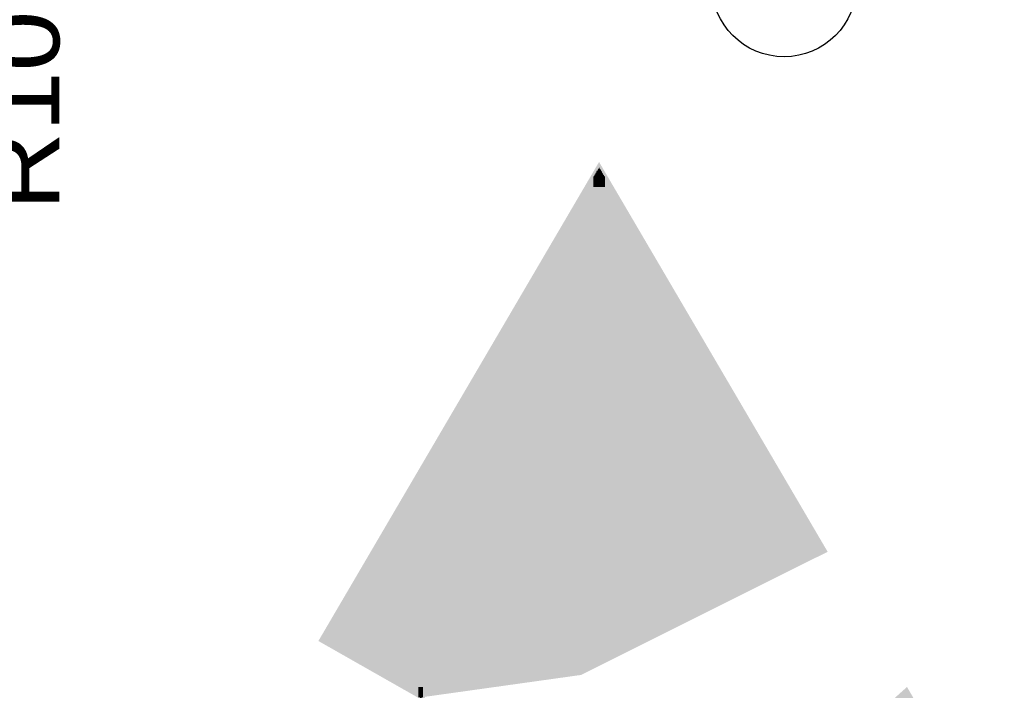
# Model space of a CAD drawing. Extents: x -14006 to 19506, y -9606 to 12409.
# Tile 16 of 20: x 13665 to 14752, y 7793 to 8534. Entities that reach past the tile are written whole.
import ezdxf

# ---------------------------------------------------------------- set-up
doc = ezdxf.new("R2010")
doc.units = 0
doc.header["$MEASUREMENT"] = 0
doc.layers.get('0').update_dxf_attribs({"linetype": 'CONTINUOUS'})
doc.layers.add('1', color=7, linetype='CONTINUOUS')

# ---------------------------------------------------------------- blocks, each defined once
blk = doc.blocks.new('FIGURE_CIRCLE')
blk.add_circle((0, 0), 0.5)

msp = doc.modelspace()

# ---------------------------------------------------------------- linework, layer by layer
at = {"layer": '1', "const_width": 11.2}
for points in [[(14304.44, 8365.36), (14002.32, 7849.32), (14108.16, 7789.12), (14109, 7790.8), (14282.88, 7815.16), (14548.88, 7948.16)], [(14492.32, 7570.44), (14532.64, 7649.68), (14597.88, 7747.4), (14642.96, 7787.72), (14908.68, 7333.28)]]:
    msp.add_lwpolyline(points, close=True, dxfattribs=at)
for points in [[(14303.32, 8363.12), (14305.84, 8363.12)], [(14303.88, 8364.24), (14305.28, 8364.24)], [(14304.44, 8365.08), (14304.72, 8365.08)], [(14296.88, 8352.48), (14312.28, 8352.48)], [(14297.44, 8353.32), (14311.72, 8353.32)], [(14298, 8354.44), (14311.16, 8354.44)], [(14298.56, 8355.28), (14310.6, 8355.28)], [(14299.12, 8356.4), (14309.76, 8356.4)], [(14299.68, 8357.24), (14309.2, 8357.24)], [(14300.24, 8358.36), (14308.64, 8358.36)], [(14300.8, 8359.2), (14308.08, 8359.2)], [(14301.36, 8360.32), (14307.52, 8360.32)], [(14301.92, 8361.16), (14306.96, 8361.16)], [(14302.76, 8362.28), (14306.4, 8362.28)], [(14290.44, 8341.56), (14318.44, 8341.56)], [(14291.28, 8342.68), (14317.88, 8342.68)], [(14291.84, 8343.52), (14317.32, 8343.52)], [(14292.4, 8344.64), (14316.76, 8344.64)], [(14292.96, 8345.48), (14316.2, 8345.48)], [(14293.52, 8346.6), (14315.64, 8346.6)], [(14294.08, 8347.44), (14315.08, 8347.44)], [(14294.64, 8348.56), (14314.52, 8348.56)], [(14295.2, 8349.4), (14313.96, 8349.4)], [(14295.76, 8350.52), (14313.4, 8350.52)], [(14296.32, 8351.36), (14312.84, 8351.36)], [(14284.28, 8330.92), (14324.88, 8330.92)], [(14284.84, 8331.76), (14324.32, 8331.76)], [(14285.4, 8332.88), (14323.76, 8332.88)], [(14285.96, 8333.72), (14323.2, 8333.72)], [(14286.52, 8334.84), (14322.64, 8334.84)], [(14287.08, 8335.68), (14322.08, 8335.68)], [(14287.64, 8336.8), (14321.24, 8336.8)], [(14288.2, 8337.64), (14320.68, 8337.64)], [(14288.76, 8338.76), (14320.12, 8338.76)], [(14289.32, 8339.6), (14319.56, 8339.6)], [(14289.88, 8340.72), (14319, 8340.72)], [(14277.84, 8320), (14331.04, 8320)], [(14278.4, 8321.12), (14330.48, 8321.12)], [(14278.96, 8321.96), (14329.92, 8321.96)], [(14279.8, 8323.08), (14329.36, 8323.08)], [(14280.36, 8323.92), (14328.8, 8323.92)], [(14280.92, 8325.04), (14328.24, 8325.04)], [(14281.48, 8325.88), (14327.68, 8325.88)], [(14282.04, 8327), (14327.12, 8327)], [(14282.6, 8327.84), (14326.56, 8327.84)], [(14283.16, 8328.96), (14326, 8328.96)], [(14283.72, 8329.8), (14325.44, 8329.8)], [(14271.68, 8309.36), (14337.48, 8309.36)], [(14272.24, 8310.2), (14336.92, 8310.2)], [(14272.8, 8311.32), (14336.36, 8311.32)], [(14273.36, 8312.16), (14335.8, 8312.16)], [(14273.92, 8313.28), (14335.24, 8313.28)], [(14274.48, 8314.12), (14334.68, 8314.12)], [(14275.04, 8315.24), (14334.12, 8315.24)], [(14275.6, 8316.08), (14333.56, 8316.08)], [(14276.16, 8317.2), (14332.72, 8317.2)], [(14276.72, 8318.04), (14332.16, 8318.04)], [(14277.28, 8319.16), (14331.6, 8319.16)], [(14265.24, 8298.44), (14343.64, 8298.44)], [(14265.8, 8299.56), (14343.08, 8299.56)], [(14266.36, 8300.4), (14342.52, 8300.4)], [(14266.92, 8301.52), (14341.96, 8301.52)], [(14267.48, 8302.36), (14341.4, 8302.36)], [(14268.32, 8303.48), (14340.84, 8303.48)], [(14268.88, 8304.32), (14340.28, 8304.32)], [(14269.44, 8305.44), (14339.72, 8305.44)], [(14270, 8306.28), (14339.16, 8306.28)], [(14270.56, 8307.4), (14338.6, 8307.4)], [(14271.12, 8308.24), (14338.04, 8308.24)], [(14259.08, 8287.8), (14350.08, 8287.8)], [(14259.64, 8288.64), (14349.52, 8288.64)], [(14260.2, 8289.76), (14348.96, 8289.76)], [(14260.76, 8290.6), (14348.4, 8290.6)], [(14261.32, 8291.72), (14347.84, 8291.72)], [(14261.88, 8292.56), (14347.28, 8292.56)], [(14262.44, 8293.68), (14346.72, 8293.68)], [(14263, 8294.52), (14346.16, 8294.52)], [(14263.56, 8295.64), (14345.6, 8295.64)], [(14264.12, 8296.48), (14345.04, 8296.48)], [(14264.68, 8297.6), (14344.2, 8297.6)], [(14252.08, 8276.04), (14357.08, 8276.04)], [(14252.64, 8276.88), (14356.52, 8276.88)], [(14253.2, 8278), (14355.68, 8278)], [(14253.76, 8278.84), (14355.12, 8278.84)], [(14254.32, 8279.96), (14354.56, 8279.96)], [(14254.88, 8280.8), (14354, 8280.8)], [(14255.44, 8281.92), (14353.44, 8281.92)], [(14256, 8282.76), (14352.88, 8282.76)], [(14256.84, 8283.88), (14352.32, 8283.88)], [(14257.4, 8284.72), (14351.76, 8284.72)], [(14257.96, 8285.84), (14351.2, 8285.84)], [(14258.52, 8286.68), (14350.64, 8286.68)], [(14245.92, 8265.12), (14363.24, 8265.12)], [(14246.48, 8266.24), (14362.68, 8266.24)], [(14247.04, 8267.08), (14362.12, 8267.08)], [(14247.6, 8268.2), (14361.56, 8268.2)], [(14248.16, 8269.04), (14361, 8269.04)], [(14248.72, 8270.16), (14360.44, 8270.16)], [(14249.28, 8271), (14359.88, 8271)], [(14249.84, 8272.12), (14359.32, 8272.12)], [(14250.4, 8272.96), (14358.76, 8272.96)], [(14250.96, 8274.08), (14358.2, 8274.08)], [(14251.52, 8274.92), (14357.64, 8274.92)], [(14239.48, 8254.48), (14369.68, 8254.48)], [(14240.04, 8255.32), (14369.12, 8255.32)], [(14240.6, 8256.44), (14368.56, 8256.44)], [(14241.16, 8257.28), (14368, 8257.28)], [(14241.72, 8258.4), (14367.16, 8258.4)], [(14242.28, 8259.24), (14366.6, 8259.24)], [(14242.84, 8260.36), (14366.04, 8260.36)], [(14243.4, 8261.2), (14365.48, 8261.2)], [(14243.96, 8262.32), (14364.92, 8262.32)], [(14244.52, 8263.16), (14364.36, 8263.16)], [(14245.36, 8264.28), (14363.8, 8264.28)], [(14233.04, 8243.56), (14375.84, 8243.56)], [(14233.88, 8244.68), (14375.28, 8244.68)], [(14234.44, 8245.52), (14374.72, 8245.52)], [(14235, 8246.64), (14374.16, 8246.64)], [(14235.56, 8247.48), (14373.6, 8247.48)], [(14236.12, 8248.6), (14373.04, 8248.6)], [(14236.68, 8249.44), (14372.48, 8249.44)], [(14237.24, 8250.56), (14371.92, 8250.56)], [(14237.8, 8251.4), (14371.36, 8251.4)], [(14238.36, 8252.52), (14370.8, 8252.52)], [(14238.92, 8253.36), (14370.24, 8253.36)], [(14226.88, 8232.92), (14382.28, 8232.92)], [(14227.44, 8233.76), (14381.72, 8233.76)], [(14228, 8234.88), (14381.16, 8234.88)], [(14228.56, 8235.72), (14380.6, 8235.72)], [(14229.12, 8236.84), (14380.04, 8236.84)], [(14229.68, 8237.68), (14379.48, 8237.68)], [(14230.24, 8238.8), (14378.92, 8238.8)], [(14230.8, 8239.64), (14378.08, 8239.64)], [(14231.36, 8240.76), (14377.52, 8240.76)], [(14231.92, 8241.6), (14376.96, 8241.6)], [(14232.48, 8242.72), (14376.4, 8242.72)], [(14220.44, 8222), (14388.44, 8222)], [(14221, 8223.12), (14387.88, 8223.12)], [(14221.56, 8223.96), (14387.32, 8223.96)], [(14222.4, 8225.08), (14386.76, 8225.08)], [(14222.96, 8225.92), (14386.2, 8225.92)], [(14223.52, 8227.04), (14385.64, 8227.04)], [(14224.08, 8227.88), (14385.08, 8227.88)], [(14224.64, 8229), (14384.52, 8229)], [(14225.2, 8229.84), (14383.96, 8229.84)], [(14225.76, 8230.96), (14383.4, 8230.96)], [(14226.32, 8231.8), (14382.84, 8231.8)], [(14214.28, 8211.36), (14394.88, 8211.36)], [(14214.84, 8212.2), (14394.32, 8212.2)], [(14215.4, 8213.32), (14393.76, 8213.32)], [(14215.96, 8214.16), (14393.2, 8214.16)], [(14216.52, 8215.28), (14392.64, 8215.28)], [(14217.08, 8216.12), (14392.08, 8216.12)], [(14217.64, 8217.24), (14391.52, 8217.24)], [(14218.2, 8218.08), (14390.96, 8218.08)], [(14218.76, 8219.2), (14390.4, 8219.2)], [(14219.32, 8220.04), (14389.56, 8220.04)], [(14219.88, 8221.16), (14389, 8221.16)], [(14207.84, 8200.44), (14401.04, 8200.44)], [(14208.4, 8201.56), (14400.48, 8201.56)], [(14208.96, 8202.4), (14399.92, 8202.4)], [(14209.52, 8203.52), (14399.36, 8203.52)], [(14210.08, 8204.36), (14398.8, 8204.36)], [(14210.92, 8205.48), (14398.24, 8205.48)], [(14211.48, 8206.32), (14397.68, 8206.32)], [(14212.04, 8207.44), (14397.12, 8207.44)], [(14212.6, 8208.28), (14396.56, 8208.28)], [(14213.16, 8209.4), (14396, 8209.4)], [(14213.72, 8210.24), (14395.44, 8210.24)], [(14201.68, 8189.8), (14407.48, 8189.8)], [(14202.24, 8190.64), (14406.92, 8190.64)], [(14202.8, 8191.76), (14406.36, 8191.76)], [(14203.36, 8192.6), (14405.8, 8192.6)], [(14203.92, 8193.72), (14405.24, 8193.72)], [(14204.48, 8194.56), (14404.68, 8194.56)], [(14205.04, 8195.68), (14404.12, 8195.68)], [(14205.6, 8196.52), (14403.56, 8196.52)], [(14206.16, 8197.64), (14403, 8197.64)], [(14206.72, 8198.48), (14402.44, 8198.48)], [(14207.28, 8199.6), (14401.88, 8199.6)], [(14195.24, 8178.88), (14413.92, 8178.88)], [(14195.8, 8180), (14413.36, 8180)], [(14196.36, 8180.84), (14412.52, 8180.84)], [(14196.92, 8181.96), (14411.96, 8181.96)], [(14197.48, 8182.8), (14411.4, 8182.8)], [(14198.04, 8183.92), (14410.84, 8183.92)], [(14198.6, 8184.76), (14410.28, 8184.76)], [(14199.44, 8185.88), (14409.72, 8185.88)], [(14200, 8186.72), (14409.16, 8186.72)], [(14200.56, 8187.84), (14408.6, 8187.84)], [(14201.12, 8188.68), (14408.04, 8188.68)], [(14189.08, 8168.24), (14420.08, 8168.24)], [(14189.64, 8169.08), (14419.52, 8169.08)], [(14190.2, 8170.2), (14418.96, 8170.2)], [(14190.76, 8171.04), (14418.4, 8171.04)], [(14191.32, 8172.16), (14417.84, 8172.16)], [(14191.88, 8173), (14417.28, 8173)], [(14192.44, 8174.12), (14416.72, 8174.12)], [(14193, 8174.96), (14416.16, 8174.96)], [(14193.56, 8176.08), (14415.6, 8176.08)], [(14194.12, 8176.92), (14415.04, 8176.92)], [(14194.68, 8178.04), (14414.48, 8178.04)], [(14182.08, 8156.48), (14427.08, 8156.48)], [(14182.64, 8157.32), (14426.52, 8157.32)], [(14183.2, 8158.44), (14425.96, 8158.44)], [(14183.76, 8159.28), (14425.4, 8159.28)], [(14184.32, 8160.4), (14424.84, 8160.4)], [(14184.88, 8161.24), (14424, 8161.24)], [(14185.44, 8162.36), (14423.44, 8162.36)], [(14186, 8163.2), (14422.88, 8163.2)], [(14186.56, 8164.32), (14422.32, 8164.32)], [(14187.12, 8165.16), (14421.76, 8165.16)], [(14187.68, 8166.28), (14421.2, 8166.28)], [(14188.52, 8167.12), (14420.64, 8167.12)], [(14175.64, 8145.56), (14433.24, 8145.56)], [(14176.2, 8146.68), (14432.68, 8146.68)], [(14177.04, 8147.52), (14432.12, 8147.52)], [(14177.6, 8148.64), (14431.56, 8148.64)], [(14178.16, 8149.48), (14431, 8149.48)], [(14178.72, 8150.6), (14430.44, 8150.6)], [(14179.28, 8151.44), (14429.88, 8151.44)], [(14179.84, 8152.56), (14429.32, 8152.56)], [(14180.4, 8153.4), (14428.76, 8153.4)], [(14180.96, 8154.52), (14428.2, 8154.52)], [(14181.52, 8155.36), (14427.64, 8155.36)], [(14169.48, 8134.92), (14439.68, 8134.92)], [(14170.04, 8135.76), (14439.12, 8135.76)], [(14170.6, 8136.88), (14438.56, 8136.88)], [(14171.16, 8137.72), (14438, 8137.72)], [(14171.72, 8138.84), (14437.44, 8138.84)], [(14172.28, 8139.68), (14436.88, 8139.68)], [(14172.84, 8140.8), (14436.32, 8140.8)], [(14173.4, 8141.64), (14435.48, 8141.64)], [(14173.96, 8142.76), (14434.92, 8142.76)], [(14174.52, 8143.6), (14434.36, 8143.6)], [(14175.08, 8144.72), (14433.8, 8144.72)], [(14163.04, 8124), (14445.84, 8124)], [(14163.6, 8125.12), (14445.28, 8125.12)], [(14164.16, 8125.96), (14444.72, 8125.96)], [(14164.72, 8127.08), (14444.16, 8127.08)], [(14165.56, 8127.92), (14443.6, 8127.92)], [(14166.12, 8129.04), (14443.04, 8129.04)], [(14166.68, 8129.88), (14442.48, 8129.88)], [(14167.24, 8131), (14441.92, 8131)], [(14167.8, 8131.84), (14441.36, 8131.84)], [(14168.36, 8132.96), (14440.8, 8132.96)], [(14168.92, 8133.8), (14440.24, 8133.8)], [(14156.88, 8113.36), (14452.28, 8113.36)], [(14157.44, 8114.2), (14451.72, 8114.2)], [(14158, 8115.32), (14451.16, 8115.32)], [(14158.56, 8116.16), (14450.6, 8116.16)], [(14159.12, 8117.28), (14450.04, 8117.28)], [(14159.68, 8118.12), (14449.48, 8118.12)], [(14160.24, 8119.24), (14448.92, 8119.24)], [(14160.8, 8120.08), (14448.36, 8120.08)], [(14161.36, 8121.2), (14447.8, 8121.2)], [(14161.92, 8122.04), (14446.96, 8122.04)], [(14162.48, 8123.16), (14446.4, 8123.16)], [(14150.44, 8102.44), (14458.44, 8102.44)], [(14151, 8103.56), (14457.88, 8103.56)], [(14151.56, 8104.4), (14457.32, 8104.4)], [(14152.12, 8105.52), (14456.76, 8105.52)], [(14152.68, 8106.36), (14456.2, 8106.36)], [(14153.24, 8107.48), (14455.64, 8107.48)], [(14154.08, 8108.32), (14455.08, 8108.32)], [(14154.64, 8109.44), (14454.52, 8109.44)], [(14155.2, 8110.28), (14453.96, 8110.28)], [(14155.76, 8111.4), (14453.4, 8111.4)], [(14156.32, 8112.24), (14452.84, 8112.24)], [(14144.28, 8091.8), (14464.88, 8091.8)], [(14144.84, 8092.64), (14464.32, 8092.64)], [(14145.4, 8093.76), (14463.76, 8093.76)], [(14145.96, 8094.6), (14463.2, 8094.6)], [(14146.52, 8095.72), (14462.64, 8095.72)], [(14147.08, 8096.56), (14462.08, 8096.56)], [(14147.64, 8097.68), (14461.52, 8097.68)], [(14148.2, 8098.52), (14460.96, 8098.52)], [(14148.76, 8099.64), (14460.4, 8099.64)], [(14149.32, 8100.48), (14459.84, 8100.48)], [(14149.88, 8101.6), (14459.28, 8101.6)], [(14137.84, 8080.88), (14471.32, 8080.88)], [(14138.4, 8082), (14470.76, 8082)], [(14138.96, 8082.84), (14469.92, 8082.84)], [(14139.52, 8083.96), (14469.36, 8083.96)], [(14140.08, 8084.8), (14468.8, 8084.8)], [(14140.64, 8085.92), (14468.24, 8085.92)], [(14141.2, 8086.76), (14467.68, 8086.76)], [(14141.76, 8087.88), (14467.12, 8087.88)], [(14142.6, 8088.72), (14466.56, 8088.72)], [(14143.16, 8089.84), (14466, 8089.84)], [(14143.72, 8090.68), (14465.44, 8090.68)], [(14131.68, 8070.24), (14477.48, 8070.24)], [(14132.24, 8071.08), (14476.92, 8071.08)], [(14132.8, 8072.2), (14476.36, 8072.2)], [(14133.36, 8073.04), (14475.8, 8073.04)], [(14133.92, 8074.16), (14475.24, 8074.16)], [(14134.48, 8075), (14474.68, 8075)], [(14135.04, 8076.12), (14474.12, 8076.12)], [(14135.6, 8076.96), (14473.56, 8076.96)], [(14136.16, 8078.08), (14473, 8078.08)], [(14136.72, 8078.92), (14472.44, 8078.92)], [(14137.28, 8080.04), (14471.88, 8080.04)], [(14125.24, 8059.32), (14483.92, 8059.32)], [(14125.8, 8060.44), (14483.36, 8060.44)], [(14126.36, 8061.28), (14482.8, 8061.28)], [(14126.92, 8062.4), (14482.24, 8062.4)], [(14127.48, 8063.24), (14481.68, 8063.24)], [(14128.04, 8064.36), (14480.84, 8064.36)], [(14128.6, 8065.2), (14480.28, 8065.2)], [(14129.16, 8066.32), (14479.72, 8066.32)], [(14129.72, 8067.16), (14479.16, 8067.16)], [(14130.28, 8068.28), (14478.6, 8068.28)], [(14131.12, 8069.12), (14478.04, 8069.12)], [(14118.8, 8048.68), (14490.08, 8048.68)], [(14119.64, 8049.52), (14489.52, 8049.52)], [(14120.2, 8050.64), (14488.96, 8050.64)], [(14120.76, 8051.48), (14488.4, 8051.48)], [(14121.32, 8052.6), (14487.84, 8052.6)], [(14121.88, 8053.44), (14487.28, 8053.44)], [(14122.44, 8054.56), (14486.72, 8054.56)], [(14123, 8055.4), (14486.16, 8055.4)], [(14123.56, 8056.52), (14485.6, 8056.52)], [(14124.12, 8057.36), (14485.04, 8057.36)], [(14124.68, 8058.48), (14484.48, 8058.48)], [(14112.08, 8036.92), (14497.08, 8036.92)], [(14112.64, 8037.76), (14496.52, 8037.76)], [(14113.2, 8038.88), (14495.96, 8038.88)], [(14113.76, 8039.72), (14495.4, 8039.72)], [(14114.32, 8040.84), (14494.84, 8040.84)], [(14114.88, 8041.68), (14494.28, 8041.68)], [(14115.44, 8042.8), (14493.72, 8042.8)], [(14116, 8043.64), (14493.16, 8043.64)], [(14116.56, 8044.76), (14492.32, 8044.76)], [(14117.12, 8045.6), (14491.76, 8045.6)], [(14117.68, 8046.72), (14491.2, 8046.72)], [(14118.24, 8047.56), (14490.64, 8047.56)], [(14105.64, 8026), (14503.24, 8026)], [(14106.2, 8027.12), (14502.68, 8027.12)], [(14106.76, 8027.96), (14502.12, 8027.96)], [(14107.32, 8029.08), (14501.56, 8029.08)], [(14107.88, 8029.92), (14501, 8029.92)], [(14108.72, 8031.04), (14500.44, 8031.04)], [(14109.28, 8031.88), (14499.88, 8031.88)], [(14109.84, 8033), (14499.32, 8033)], [(14110.4, 8033.84), (14498.76, 8033.84)], [(14110.96, 8034.96), (14498.2, 8034.96)], [(14111.52, 8035.8), (14497.64, 8035.8)], [(14099.48, 8015.36), (14509.68, 8015.36)], [(14100.04, 8016.2), (14509.12, 8016.2)], [(14100.6, 8017.32), (14508.56, 8017.32)], [(14101.16, 8018.16), (14508, 8018.16)], [(14101.72, 8019.28), (14507.44, 8019.28)], [(14102.28, 8020.12), (14506.88, 8020.12)], [(14102.84, 8021.24), (14506.32, 8021.24)], [(14103.4, 8022.08), (14505.76, 8022.08)], [(14103.96, 8023.2), (14505.2, 8023.2)], [(14104.52, 8024.04), (14504.64, 8024.04)], [(14105.08, 8025.16), (14503.8, 8025.16)], [(14093.04, 8004.44), (14516.12, 8004.44)], [(14093.6, 8005.56), (14515.28, 8005.56)], [(14094.16, 8006.4), (14514.72, 8006.4)], [(14094.72, 8007.52), (14514.16, 8007.52)], [(14095.28, 8008.36), (14513.6, 8008.36)], [(14095.84, 8009.48), (14513.04, 8009.48)], [(14096.4, 8010.32), (14512.48, 8010.32)], [(14097.24, 8011.44), (14511.92, 8011.44)], [(14097.8, 8012.28), (14511.36, 8012.28)], [(14098.36, 8013.4), (14510.8, 8013.4)], [(14098.92, 8014.24), (14510.24, 8014.24)], [(14086.88, 7993.8), (14522.28, 7993.8)], [(14087.44, 7994.64), (14521.72, 7994.64)], [(14088, 7995.76), (14521.16, 7995.76)], [(14088.56, 7996.6), (14520.6, 7996.6)], [(14089.12, 7997.72), (14520.04, 7997.72)], [(14089.68, 7998.56), (14519.48, 7998.56)], [(14090.24, 7999.68), (14518.92, 7999.68)], [(14090.8, 8000.52), (14518.36, 8000.52)], [(14091.36, 8001.64), (14517.8, 8001.64)], [(14091.92, 8002.48), (14517.24, 8002.48)], [(14092.48, 8003.6), (14516.68, 8003.6)], [(14080.44, 7982.88), (14528.72, 7982.88)], [(14081, 7984), (14528.16, 7984)], [(14081.56, 7984.84), (14527.6, 7984.84)], [(14082.12, 7985.96), (14526.76, 7985.96)], [(14082.68, 7986.8), (14526.2, 7986.8)], [(14083.24, 7987.92), (14525.64, 7987.92)], [(14083.8, 7988.76), (14525.08, 7988.76)], [(14084.36, 7989.88), (14524.52, 7989.88)], [(14084.92, 7990.72), (14523.96, 7990.72)], [(14085.76, 7991.84), (14523.4, 7991.84)], [(14086.32, 7992.68), (14522.84, 7992.68)], [(14074.28, 7972.24), (14534.88, 7972.24)], [(14074.84, 7973.08), (14534.32, 7973.08)], [(14075.4, 7974.2), (14533.76, 7974.2)], [(14075.96, 7975.04), (14533.2, 7975.04)], [(14076.52, 7976.16), (14532.64, 7976.16)], [(14077.08, 7977), (14532.08, 7977)], [(14077.64, 7978.12), (14531.52, 7978.12)], [(14078.2, 7978.96), (14530.96, 7978.96)], [(14078.76, 7980.08), (14530.4, 7980.08)], [(14079.32, 7980.92), (14529.84, 7980.92)], [(14079.88, 7982.04), (14529.28, 7982.04)], [(14067.84, 7961.32), (14541.32, 7961.32)], [(14068.4, 7962.44), (14540.76, 7962.44)], [(14068.96, 7963.28), (14540.2, 7963.28)], [(14069.52, 7964.4), (14539.64, 7964.4)], [(14070.08, 7965.24), (14539.08, 7965.24)], [(14070.64, 7966.36), (14538.24, 7966.36)], [(14071.2, 7967.2), (14537.68, 7967.2)], [(14071.76, 7968.32), (14537.12, 7968.32)], [(14072.32, 7969.16), (14536.56, 7969.16)], [(14072.88, 7970.28), (14536, 7970.28)], [(14073.44, 7971.12), (14535.44, 7971.12)], [(14061.4, 7950.68), (14547.48, 7950.68)], [(14061.96, 7951.52), (14546.92, 7951.52)], [(14062.8, 7952.64), (14546.36, 7952.64)], [(14063.36, 7953.48), (14545.8, 7953.48)], [(14063.92, 7954.6), (14545.24, 7954.6)], [(14064.48, 7955.44), (14544.68, 7955.44)], [(14065.04, 7956.56), (14544.12, 7956.56)], [(14065.6, 7957.4), (14543.56, 7957.4)], [(14066.16, 7958.52), (14543, 7958.52)], [(14066.72, 7959.36), (14542.44, 7959.36)], [(14067.28, 7960.48), (14541.88, 7960.48)], [(14055.24, 7939.76), (14532.36, 7939.76)], [(14055.8, 7940.88), (14534.32, 7940.88)], [(14056.36, 7941.72), (14536.28, 7941.72)], [(14056.92, 7942.84), (14538.24, 7942.84)], [(14057.48, 7943.68), (14540.2, 7943.68)], [(14058.04, 7944.8), (14542.16, 7944.8)], [(14058.6, 7945.64), (14544.12, 7945.64)], [(14059.16, 7946.76), (14546.08, 7946.76)], [(14059.72, 7947.6), (14548.04, 7947.6)], [(14060.28, 7948.72), (14548.6, 7948.72)], [(14060.84, 7949.56), (14548.04, 7949.56)], [(14048.8, 7929.12), (14510.8, 7929.12)], [(14049.36, 7929.96), (14512.76, 7929.96)], [(14049.92, 7931.08), (14514.72, 7931.08)], [(14050.48, 7931.92), (14516.68, 7931.92)], [(14051.32, 7933.04), (14518.64, 7933.04)], [(14051.88, 7933.88), (14520.6, 7933.88)], [(14052.44, 7935), (14522.56, 7935)], [(14053, 7935.84), (14524.52, 7935.84)], [(14053.56, 7936.96), (14526.48, 7936.96)], [(14054.12, 7937.8), (14528.44, 7937.8)], [(14054.68, 7938.92), (14530.4, 7938.92)], [(14042.08, 7917.36), (14487.28, 7917.36)], [(14042.64, 7918.2), (14489.24, 7918.2)], [(14043.2, 7919.32), (14491.2, 7919.32)], [(14043.76, 7920.16), (14493.16, 7920.16)], [(14044.32, 7921.28), (14495.12, 7921.28)], [(14044.88, 7922.12), (14497.08, 7922.12)], [(14045.44, 7923.24), (14499.04, 7923.24)], [(14046, 7924.08), (14501, 7924.08)], [(14046.56, 7925.2), (14502.96, 7925.2)], [(14047.12, 7926.04), (14504.92, 7926.04)], [(14047.68, 7927.16), (14506.88, 7927.16)], [(14048.24, 7928), (14508.84, 7928)], [(14036.2, 7907.56), (14467.68, 7907.56)], [(14036.76, 7908.4), (14469.64, 7908.4)], [(14037.32, 7909.52), (14471.6, 7909.52)], [(14037.88, 7910.36), (14473.56, 7910.36)], [(14038.44, 7911.48), (14475.52, 7911.48)], [(14039, 7912.32), (14477.48, 7912.32)], [(14039.84, 7913.44), (14479.44, 7913.44)], [(14040.4, 7914.28), (14481.4, 7914.28)], [(14040.96, 7915.4), (14483.36, 7915.4)], [(14041.52, 7916.24), (14485.32, 7916.24)], [(14029.48, 7895.8), (14444.16, 7895.8)], [(14030.04, 7896.64), (14446.12, 7896.64)], [(14030.6, 7897.76), (14448.08, 7897.76)], [(14031.16, 7898.6), (14450.04, 7898.6)], [(14031.72, 7899.72), (14452, 7899.72)], [(14032.28, 7900.56), (14453.96, 7900.56)], [(14032.84, 7901.68), (14455.92, 7901.68)], [(14033.4, 7902.52), (14457.88, 7902.52)], [(14033.96, 7903.64), (14459.84, 7903.64)], [(14034.52, 7904.48), (14461.8, 7904.48)], [(14035.08, 7905.6), (14463.76, 7905.6)], [(14035.64, 7906.44), (14465.72, 7906.44)], [(14023.04, 7884.88), (14422.6, 7884.88)], [(14023.6, 7886), (14424.56, 7886)], [(14024.16, 7886.84), (14426.52, 7886.84)], [(14024.72, 7887.96), (14428.48, 7887.96)], [(14025.28, 7888.8), (14430.44, 7888.8)], [(14025.84, 7889.92), (14432.4, 7889.92)], [(14026.4, 7890.76), (14434.36, 7890.76)], [(14026.96, 7891.88), (14436.32, 7891.88)], [(14027.52, 7892.72), (14438.28, 7892.72)], [(14028.36, 7893.84), (14440.24, 7893.84)], [(14028.92, 7894.68), (14442.2, 7894.68)], [(14016.88, 7874.24), (14401.04, 7874.24)], [(14017.44, 7875.08), (14403, 7875.08)], [(14018, 7876.2), (14404.96, 7876.2)], [(14018.56, 7877.04), (14406.92, 7877.04)], [(14019.12, 7878.16), (14408.88, 7878.16)], [(14019.68, 7879), (14410.84, 7879)], [(14020.24, 7880.12), (14412.8, 7880.12)], [(14020.8, 7880.96), (14414.76, 7880.96)], [(14021.36, 7882.08), (14416.72, 7882.08)], [(14021.92, 7882.92), (14418.68, 7882.92)], [(14022.48, 7884.04), (14420.64, 7884.04)], [(14010.44, 7863.32), (14379.48, 7863.32)], [(14011, 7864.44), (14381.44, 7864.44)], [(14011.56, 7865.28), (14383.4, 7865.28)], [(14012.12, 7866.4), (14385.36, 7866.4)], [(14012.68, 7867.24), (14387.32, 7867.24)], [(14013.24, 7868.36), (14389.28, 7868.36)], [(14013.8, 7869.2), (14391.24, 7869.2)], [(14014.36, 7870.32), (14393.2, 7870.32)], [(14014.92, 7871.16), (14395.16, 7871.16)], [(14015.48, 7872.28), (14397.12, 7872.28)], [(14016.04, 7873.12), (14399.08, 7873.12)], [(14004, 7852.68), (14357.92, 7852.68)], [(14004.56, 7853.52), (14359.88, 7853.52)], [(14005.4, 7854.64), (14361.84, 7854.64)], [(14005.96, 7855.48), (14363.8, 7855.48)], [(14006.52, 7856.6), (14365.76, 7856.6)], [(14007.08, 7857.44), (14367.72, 7857.44)], [(14007.64, 7858.56), (14369.68, 7858.56)], [(14008.2, 7859.4), (14371.64, 7859.4)], [(14008.76, 7860.52), (14373.6, 7860.52)], [(14009.32, 7861.36), (14375.56, 7861.36)], [(14009.88, 7862.48), (14377.52, 7862.48)], [(14002.32, 7849.6), (14352.04, 7849.6)], [(14002.88, 7850.72), (14354, 7850.72)], [(14003.44, 7851.56), (14355.96, 7851.56)], [(14003.44, 7848.76), (14350.08, 7848.76)], [(14005.12, 7847.64), (14348.12, 7847.64)], [(14006.8, 7846.8), (14346.16, 7846.8)], [(14008.48, 7845.68), (14344.2, 7845.68)], [(14010.16, 7844.84), (14342.24, 7844.84)], [(14011.84, 7843.72), (14340.28, 7843.72)], [(14013.52, 7842.88), (14338.32, 7842.88)], [(14015.48, 7841.76), (14336.36, 7841.76)], [(14017.16, 7840.92), (14334.4, 7840.92)], [(14018.84, 7839.8), (14332.44, 7839.8)], [(14020.52, 7838.96), (14330.48, 7838.96)], [(14022.2, 7837.84), (14328.52, 7837.84)], [(14023.88, 7837), (14326.56, 7837)], [(14025.84, 7835.88), (14324.6, 7835.88)], [(14027.52, 7835.04), (14322.64, 7835.04)], [(14029.2, 7833.92), (14320.68, 7833.92)], [(14030.88, 7833.08), (14318.72, 7833.08)], [(14032.56, 7831.96), (14316.76, 7831.96)], [(14034.24, 7831.12), (14314.8, 7831.12)], [(14035.92, 7830), (14312.84, 7830)], [(14037.88, 7829.16), (14310.88, 7829.16)], [(14039.56, 7828.04), (14308.92, 7828.04)], [(14041.24, 7827.2), (14306.96, 7827.2)], [(14042.92, 7826.08), (14305, 7826.08)], [(14044.6, 7825.24), (14303.04, 7825.24)], [(14046.28, 7824.12), (14301.08, 7824.12)], [(14047.96, 7823.28), (14299.12, 7823.28)], [(14049.92, 7822.16), (14297.16, 7822.16)], [(14051.6, 7821.32), (14295.2, 7821.32)], [(14053.28, 7820.2), (14293.24, 7820.2)], [(14054.96, 7819.36), (14291.28, 7819.36)], [(14056.64, 7818.24), (14289.32, 7818.24)], [(14058.32, 7817.4), (14287.36, 7817.4)], [(14060.28, 7816.28), (14285.4, 7816.28)], [(14061.96, 7815.44), (14283.44, 7815.44)], [(14063.64, 7814.32), (14277.56, 7814.32)], [(14065.32, 7813.48), (14270.56, 7813.48)], [(14067, 7812.36), (14263.56, 7812.36)], [(14068.68, 7811.52), (14256.56, 7811.52)], [(14070.36, 7810.4), (14249.56, 7810.4)], [(14072.32, 7809.56), (14242.56, 7809.56)], [(14074, 7808.44), (14235.56, 7808.44)], [(14075.68, 7807.6), (14228.56, 7807.6)], [(14077.36, 7806.48), (14221.56, 7806.48)], [(14079.04, 7805.64), (14214.84, 7805.64)], [(14080.72, 7804.52), (14207.84, 7804.52)], [(14082.4, 7803.68), (14200.84, 7803.68)], [(14084.36, 7802.56), (14193.84, 7802.56)], [(14086.04, 7801.72), (14186.84, 7801.72)], [(14087.72, 7800.6), (14179.84, 7800.6)], [(14089.4, 7799.76), (14172.84, 7799.76)], [(14091.08, 7798.64), (14165.84, 7798.64)], [(14092.76, 7797.8), (14158.84, 7797.8)], [(14094.72, 7796.68), (14151.84, 7796.68)], [(14096.4, 7795.84), (14144.84, 7795.84)], [(14098.08, 7794.72), (14138.12, 7794.72)], [(14099.76, 7793.88), (14131.12, 7793.88)], [(14101.44, 7792.76), (14124.12, 7792.76)], [(14103.12, 7791.92), (14117.12, 7791.92)], [(14104.8, 7790.8), (14110.12, 7790.8)], [(14106.76, 7789.96), (14108.72, 7789.96)]]:
    msp.add_lwpolyline(points, dxfattribs=at)

# ---------------------------------------------------------------- block references
at = {"layer": '1', "xscale": 160, "yscale": 160}
msp.add_blockref('FIGURE_CIRCLE', (14508.68, 8572.64), dxfattribs=at)

# ---------------------------------------------------------------- texts
at = {"layer": '1', "width": 1.125}
msp.add_text('R107', height=80, rotation=90, dxfattribs=at).set_placement((13708.68, 8322.64))

doc.saveas('drawing.dxf')
